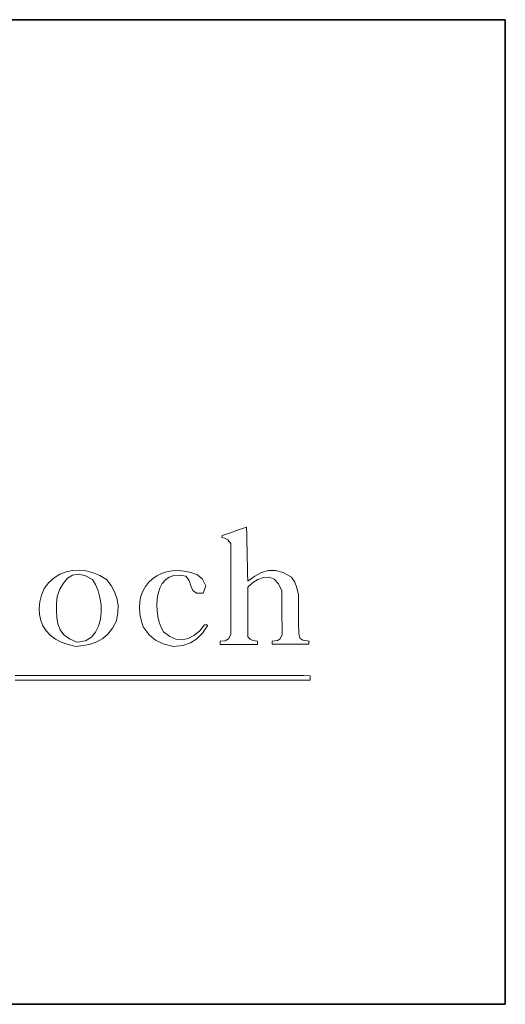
# Model space of a CAD drawing. Header units: millimetres. Extents: x 18 to 415, y 5 to 277.
# Tile 6 of 8: x 400 to 415, y 5 to 35. Entities that reach past the tile are written whole.
import ezdxf

# ---------------------------------------------------------------- set-up
doc = ezdxf.new("R2010")
doc.units = ezdxf.units.MM
for name, color, linetype, true_color in [('253', 7, 'Continuous', 0xffffff), ('255', 7, 'Continuous', 0xffffff), ('256', 7, 'Continuous', 0xffffff)]:
    doc.layers.add(name, color=color, linetype=linetype, true_color=true_color)

# ---------------------------------------------------------------- blocks, each defined once
blk = doc.blocks.new('TabularNote1')
at = {"layer": '253', "color": 163, "linetype": 'Continuous', "lineweight": 35}
for p, q in [((-50, 30), (0, 30)), ((0, 30), (0, 15)), ((0, 15), (0, 0)), ((-50, 0), (0, 0))]:
    blk.add_line(p, q, dxfattribs=at)

msp = doc.modelspace()

# ---------------------------------------------------------------- linework, layer by layer
at = {"layer": '255', "color": 7, "linetype": 'Continuous', "lineweight": 18}
for p, q in [((406.866, 19.453), (407.114, 19.536)), ((407.114, 19.536), (407.119, 19.302)), ((406.353, 19.221), (406.358, 19.243)), ((406.454, 19.202), (406.353, 19.221)), ((406.358, 19.243), (406.364, 19.264)), ((406.364, 19.264), (406.369, 19.282)), ((406.369, 19.282), (406.618, 19.369)), ((406.542, 19.154), (406.454, 19.202)), ((406.618, 19.369), (406.866, 19.453)), ((407.119, 19.302), (407.123, 19.068)), ((406.629, 19.039), (406.542, 19.154)), ((406.629, 18.809), (406.629, 19.039)), ((407.123, 19.068), (407.128, 18.833)), ((406.629, 18.578), (406.629, 18.809)), ((407.128, 18.833), (407.133, 18.599)), ((406.629, 18.348), (406.629, 18.578)), ((406.629, 18.117), (406.629, 18.348)), ((407.133, 18.599), (407.138, 18.364)), ((407.138, 18.364), (407.142, 18.128)), ((401.243, 17.993), (401.42, 18.102)), ((401.42, 18.102), (401.609, 18.178)), ((401.609, 18.178), (401.808, 18.22)), ((401.653, 17.981), (401.801, 18.075)), ((401.801, 18.075), (401.976, 18.106)), ((401.808, 18.22), (402.013, 18.23)), ((401.976, 18.106), (402.179, 18.065)), ((402.013, 18.23), (402.221, 18.206)), ((402.179, 18.065), (402.415, 17.942)), ((402.221, 18.206), (402.431, 18.15)), ((402.431, 18.15), (402.638, 18.062)), ((402.638, 18.062), (402.84, 17.942)), ((404.24, 17.966), (404.371, 18.058)), ((404.371, 18.058), (404.516, 18.131)), ((404.516, 18.131), (404.674, 18.182)), ((404.753, 18.018), (404.635, 17.933)), ((404.674, 18.182), (404.844, 18.212)), ((404.895, 18.068), (404.753, 18.018)), ((404.844, 18.212), (405.025, 18.219)), ((405.062, 18.078), (404.895, 18.068)), ((405.025, 18.219), (405.214, 18.201)), ((405.255, 18.041), (405.062, 18.078)), ((405.214, 18.201), (405.411, 18.157)), ((405.358, 17.912), (405.255, 18.041)), ((405.411, 18.157), (405.614, 18.085)), ((405.614, 18.085), (405.766, 17.949)), ((406.629, 17.886), (406.629, 18.117)), ((407.142, 18.128), (407.147, 17.892)), ((407.147, 17.892), (407.363, 18.042)), ((407.363, 18.042), (407.57, 18.154)), ((407.627, 18.006), (407.456, 17.948)), ((407.57, 18.154), (407.777, 18.218)), ((407.797, 18.01), (407.627, 18.006)), ((407.777, 18.218), (407.992, 18.222)), ((407.953, 17.949), (407.797, 18.01)), ((407.992, 18.222), (408.224, 18.158)), ((408.224, 18.158), (408.482, 18.014)), ((408.482, 18.014), (408.578, 17.858)), ((400.937, 17.672), (401.081, 17.85)), ((401.081, 17.85), (401.243, 17.993)), ((401.422, 17.648), (401.527, 17.836)), ((401.527, 17.836), (401.653, 17.981)), ((402.415, 17.942), (402.509, 17.788)), ((402.509, 17.788), (402.585, 17.603)), ((402.84, 17.942), (402.983, 17.759)), ((402.983, 17.759), (403.09, 17.572)), ((403.95, 17.589), (404.028, 17.73)), ((404.028, 17.73), (404.125, 17.857)), ((404.125, 17.857), (404.24, 17.966)), ((404.541, 17.818), (404.469, 17.679)), ((404.635, 17.933), (404.541, 17.818)), ((405.414, 17.755), (405.358, 17.912)), ((405.473, 17.612), (405.414, 17.755)), ((405.766, 17.949), (405.873, 17.752)), ((405.873, 17.752), (405.79, 17.528)), ((406.629, 17.654), (406.629, 17.886)), ((407.292, 17.844), (407.147, 17.705)), ((407.147, 17.705), (407.147, 17.454)), ((407.456, 17.948), (407.292, 17.844)), ((408.085, 17.814), (407.953, 17.949)), ((408.184, 17.594), (408.085, 17.814)), ((408.578, 17.858), (408.645, 17.693)), ((400.804, 17.261), (400.855, 17.464)), ((400.855, 17.464), (400.937, 17.672)), ((401.32, 17.208), (401.334, 17.429)), ((401.334, 17.429), (401.422, 17.648)), ((402.585, 17.603), (402.641, 17.396)), ((403.09, 17.572), (403.161, 17.375)), ((403.857, 17.266), (403.893, 17.434)), ((403.893, 17.434), (403.95, 17.589)), ((404.418, 17.521), (404.387, 17.35)), ((404.469, 17.679), (404.418, 17.521)), ((405.582, 17.523), (405.473, 17.612)), ((405.79, 17.528), (405.582, 17.523)), ((406.629, 17.423), (406.629, 17.654)), ((406.629, 17.192), (406.629, 17.423)), ((407.147, 17.454), (407.147, 17.203)), ((408.184, 17.33), (408.184, 17.594)), ((408.645, 17.693), (408.697, 17.479)), ((408.697, 17.479), (408.697, 17.185)), ((400.785, 17.064), (400.804, 17.261)), ((401.314, 16.992), (401.32, 17.208)), ((402.641, 17.396), (402.674, 17.176)), ((402.674, 17.176), (402.681, 16.951)), ((403.161, 17.375), (403.194, 17.163)), ((403.194, 17.163), (403.189, 16.933)), ((403.844, 17.087), (403.857, 17.266)), ((404.387, 17.35), (404.376, 17.171)), ((404.376, 17.171), (404.383, 16.99)), ((406.629, 16.96), (406.629, 17.192)), ((407.147, 17.203), (407.147, 16.951)), ((408.186, 17.065), (408.184, 17.33)), ((408.697, 17.185), (408.697, 16.891)), ((400.795, 16.876), (400.785, 17.064)), ((400.835, 16.698), (400.795, 16.876)), ((401.325, 16.785), (401.314, 16.992)), ((402.681, 16.951), (402.657, 16.731)), ((403.189, 16.933), (403.143, 16.679)), ((403.856, 16.898), (403.844, 17.087)), ((403.894, 16.701), (403.856, 16.898)), ((404.383, 16.99), (404.408, 16.811)), ((404.408, 16.811), (404.449, 16.641)), ((406.629, 16.729), (406.629, 16.96)), ((407.147, 16.951), (407.147, 16.699)), ((408.189, 16.8), (408.186, 17.065)), ((408.192, 16.536), (408.189, 16.8)), ((408.697, 16.891), (408.699, 16.595)), ((400.905, 16.533), (400.835, 16.698)), ((401.003, 16.382), (400.905, 16.533)), ((401.36, 16.591), (401.325, 16.785)), ((401.431, 16.414), (401.36, 16.591)), ((402.601, 16.524), (402.51, 16.34)), ((402.657, 16.731), (402.601, 16.524)), ((403.143, 16.679), (403.021, 16.459)), ((403.959, 16.497), (403.894, 16.701)), ((404.449, 16.641), (404.506, 16.485)), ((405.672, 16.374), (405.829, 16.563)), ((405.928, 16.552), (405.768, 16.311)), ((405.829, 16.563), (405.873, 16.566)), ((405.873, 16.566), (405.899, 16.564)), ((405.899, 16.564), (405.928, 16.552)), ((406.629, 16.497), (406.629, 16.729)), ((407.147, 16.699), (407.147, 16.447)), ((408.195, 16.271), (408.192, 16.536)), ((408.699, 16.595), (408.702, 16.298)), ((401.129, 16.247), (401.003, 16.382)), ((401.282, 16.13), (401.129, 16.247)), ((401.545, 16.259), (401.431, 16.414)), ((401.712, 16.131), (401.545, 16.259)), ((402.51, 16.34), (402.379, 16.186)), ((402.883, 16.282), (402.726, 16.145)), ((403.021, 16.459), (402.883, 16.282)), ((404.141, 16.26), (403.959, 16.497)), ((404.331, 16.092), (404.141, 16.26)), ((404.506, 16.485), (404.577, 16.348)), ((404.577, 16.348), (404.768, 16.209)), ((404.768, 16.209), (404.959, 16.13)), ((405.329, 16.145), (405.505, 16.234)), ((405.505, 16.234), (405.672, 16.374)), ((405.768, 16.311), (405.6, 16.132)), ((406.564, 16.132), (406.629, 16.265)), ((406.629, 16.265), (406.629, 16.497)), ((407.147, 16.447), (407.147, 16.194)), ((408.136, 16.139), (408.195, 16.271)), ((408.702, 16.298), (408.737, 16.152)), ((401.463, 16.033), (401.282, 16.13)), ((401.67, 15.958), (401.463, 16.033)), ((401.902, 15.907), (401.67, 15.958)), ((401.941, 16.034), (401.712, 16.131)), ((402.139, 15.929), (401.902, 15.907)), ((402.029, 16.049), (401.941, 16.034)), ((402.117, 16.061), (402.029, 16.049)), ((402.206, 16.072), (402.117, 16.061)), ((402.355, 15.973), (402.139, 15.929)), ((402.379, 16.186), (402.206, 16.072)), ((402.55, 16.043), (402.355, 15.973)), ((402.726, 16.145), (402.55, 16.043)), ((404.565, 15.98), (404.331, 16.092)), ((404.88, 15.907), (404.565, 15.98)), ((405.173, 15.936), (404.88, 15.907)), ((404.959, 16.13), (405.146, 16.11)), ((405.146, 16.11), (405.329, 16.145)), ((405.407, 16.009), (405.173, 15.936)), ((405.6, 16.132), (405.407, 16.009)), ((406.303, 16.061), (406.46, 16.077)), ((406.303, 16.028), (406.303, 16.061)), ((406.303, 15.995), (406.303, 16.028)), ((406.303, 15.962), (406.303, 15.995)), ((406.589, 15.962), (406.303, 15.962)), ((406.46, 16.077), (406.564, 16.132)), ((406.874, 15.962), (406.589, 15.962)), ((407.159, 15.962), (406.874, 15.962)), ((407.147, 16.194), (407.217, 16.124)), ((407.445, 15.962), (407.159, 15.962)), ((407.217, 16.124), (407.301, 16.087)), ((407.301, 16.087), (407.445, 16.061)), ((407.445, 16.061), (407.445, 16.028)), ((407.445, 16.028), (407.445, 15.995)), ((407.445, 15.995), (407.445, 15.962)), ((407.897, 16.061), (408.051, 16.083)), ((407.897, 16.032), (407.897, 16.061)), ((407.897, 16), (407.897, 16.032)), ((407.897, 15.968), (407.897, 16)), ((408.174, 15.968), (407.897, 15.968)), ((408.051, 16.083), (408.136, 16.139)), ((408.451, 15.968), (408.174, 15.968)), ((408.728, 15.968), (408.451, 15.968)), ((409.006, 15.968), (408.728, 15.968)), ((408.737, 16.152), (408.827, 16.093)), ((408.827, 16.093), (409.017, 16.061)), ((409.007, 16), (409.006, 15.968)), ((409.011, 16.032), (409.007, 16)), ((409.017, 16.061), (409.011, 16.032)), ((400.053, 15.018), (400.257, 15.018)), ((400.257, 15.018), (400.462, 15.018)), ((400.462, 15.018), (400.666, 15.018)), ((400.666, 15.018), (400.871, 15.018)), ((400.871, 15.018), (401.076, 15.018)), ((401.076, 15.018), (401.28, 15.018)), ((401.28, 15.018), (401.485, 15.018)), ((401.485, 15.018), (401.689, 15.018)), ((401.689, 15.018), (401.894, 15.018)), ((401.894, 15.018), (402.099, 15.018)), ((402.099, 15.018), (402.303, 15.018)), ((402.303, 15.018), (402.508, 15.017)), ((402.508, 15.017), (402.712, 15.017)), ((402.712, 15.017), (402.917, 15.017)), ((402.917, 15.017), (403.122, 15.017)), ((403.122, 15.017), (403.326, 15.017)), ((403.326, 15.017), (403.531, 15.017)), ((403.531, 15.017), (403.735, 15.017)), ((403.735, 15.017), (403.94, 15.017)), ((403.94, 15.017), (404.145, 15.017)), ((404.145, 15.017), (404.349, 15.017)), ((404.349, 15.017), (404.554, 15.017)), ((404.554, 15.017), (404.758, 15.016)), ((404.758, 15.016), (404.963, 15.016)), ((404.963, 15.016), (405.168, 15.016)), ((405.168, 15.016), (405.372, 15.016)), ((405.372, 15.016), (405.577, 15.016)), ((405.577, 15.016), (405.781, 15.016)), ((405.781, 15.016), (405.986, 15.016)), ((405.986, 15.016), (406.191, 15.016)), ((406.191, 15.016), (406.395, 15.016)), ((406.395, 15.016), (406.6, 15.015)), ((406.6, 15.015), (406.805, 15.015)), ((406.805, 15.015), (407.009, 15.015)), ((407.009, 15.015), (407.214, 15.015)), ((407.214, 15.015), (407.418, 15.015)), ((407.418, 15.015), (407.623, 15.015)), ((407.623, 15.015), (407.828, 15.014)), ((407.828, 15.014), (408.032, 15.014)), ((408.032, 15.014), (408.237, 15.014)), ((408.237, 15.014), (408.441, 15.014)), ((408.441, 15.014), (408.646, 15.014)), ((408.646, 15.014), (408.851, 15.014)), ((408.851, 15.014), (409.055, 15.013)), ((409.055, 15.013), (409.055, 14.969)), ((400.257, 14.88), (400.053, 14.88)), ((400.462, 14.881), (400.257, 14.88)), ((400.666, 14.881), (400.462, 14.881)), ((400.871, 14.881), (400.666, 14.881)), ((401.076, 14.881), (400.871, 14.881)), ((401.28, 14.881), (401.076, 14.881)), ((401.485, 14.881), (401.28, 14.881)), ((401.689, 14.881), (401.485, 14.881)), ((401.894, 14.881), (401.689, 14.881)), ((402.099, 14.881), (401.894, 14.881)), ((402.303, 14.881), (402.099, 14.881)), ((402.508, 14.881), (402.303, 14.881)), ((402.712, 14.881), (402.508, 14.881)), ((402.917, 14.881), (402.712, 14.881)), ((403.122, 14.881), (402.917, 14.881)), ((403.326, 14.881), (403.122, 14.881)), ((403.531, 14.881), (403.326, 14.881)), ((403.735, 14.881), (403.531, 14.881)), ((403.94, 14.881), (403.735, 14.881)), ((404.145, 14.881), (403.94, 14.881)), ((404.349, 14.881), (404.145, 14.881)), ((404.554, 14.881), (404.349, 14.881)), ((404.758, 14.881), (404.554, 14.881)), ((404.963, 14.881), (404.758, 14.881)), ((405.168, 14.881), (404.963, 14.881)), ((405.372, 14.881), (405.168, 14.881)), ((405.577, 14.881), (405.372, 14.881)), ((405.781, 14.881), (405.577, 14.881)), ((405.986, 14.881), (405.781, 14.881)), ((406.191, 14.881), (405.986, 14.881)), ((406.395, 14.881), (406.191, 14.881)), ((406.6, 14.881), (406.395, 14.881)), ((406.805, 14.881), (406.6, 14.881)), ((407.009, 14.881), (406.805, 14.881)), ((407.214, 14.881), (407.009, 14.881)), ((407.418, 14.881), (407.214, 14.881)), ((407.623, 14.881), (407.418, 14.881)), ((407.828, 14.881), (407.623, 14.881)), ((408.032, 14.881), (407.828, 14.881)), ((408.237, 14.881), (408.032, 14.881)), ((408.441, 14.881), (408.237, 14.881)), ((408.646, 14.881), (408.441, 14.881)), ((408.851, 14.881), (408.646, 14.881)), ((409.055, 14.881), (408.851, 14.881)), ((409.055, 14.969), (409.055, 14.925)), ((409.055, 14.925), (409.055, 14.881))]:
    msp.add_line(p, q, dxfattribs=at)
at = {"layer": '256', "color": 18, "linetype": 'Continuous', "lineweight": 35}
msp.add_line((415, 5), (415, 35), dxfattribs=at)

# ---------------------------------------------------------------- block references
at = {"layer": '253', "color": 163, "linetype": 'Continuous', "lineweight": 70}
msp.add_blockref('TabularNote1', (415, 5), dxfattribs=at)

doc.saveas('drawing.dxf')
